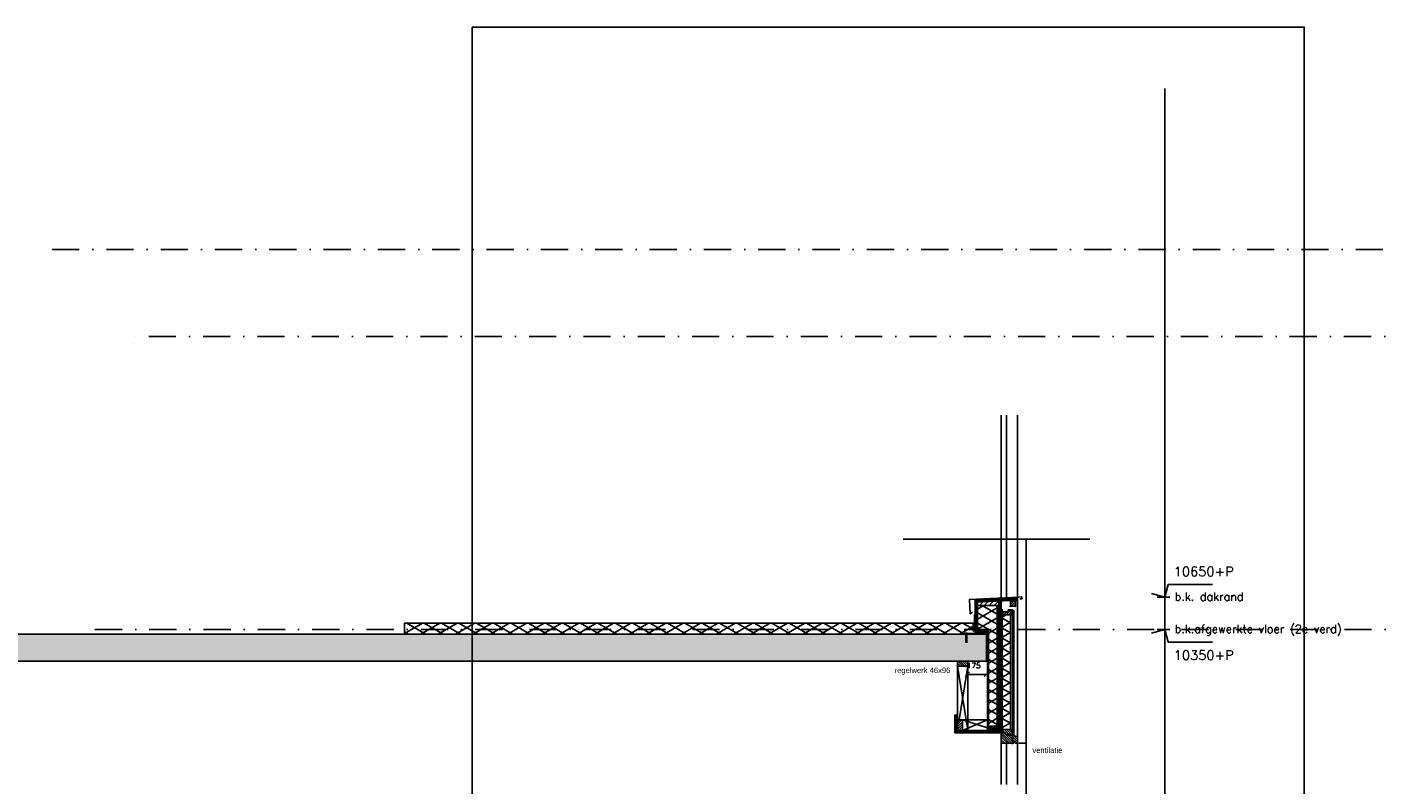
# Model space of a CAD drawing. Extents: x 0 to 317513, y 0 to 193913.
# Tile 49 of 69: x 232433 to 244896, y 101367 to 108343. Entities that reach past the tile are written whole.
import ezdxf

# ---------------------------------------------------------------- set-up
doc = ezdxf.new("R2010")
doc.units = 0
doc.header["$LTSCALE"] = 20
doc.header["$MEASUREMENT"] = 0
doc.header["$PDSIZE"] = -1
doc.linetypes.add('DASHDOT', pattern=[25, 12.5, -6.25, 0, -6.25])
doc.linetypes.add('DD1', pattern=[2.66667, 1.66667, -0.5, 0, -0.5])
doc.layers.get('0').update_dxf_attribs({"linetype": 'CONTINUOUS'})
doc.layers.get('DEFPOINTS').update_dxf_attribs({"linetype": 'CONTINUOUS'})
for name, color, linetype in [('A--01A1_ACEER', 1, 'CONTINUOUS'), ('A--A21--_F-23-', 9, 'CONTINUOUS'), ('A--A23--_F--3-', 9, 'CONTINUOUS'), ('A--A25--_F--3-', 9, 'CONTINUOUS'), ('A--A35--_F--3-', 9, 'CONTINUOUS'), ('A--A42--_F--3-', 9, 'CONTINUOUS'), ('A--A42--_F-23-', 9, 'CONTINUOUS'), ('A--L$7A-_STRAMIEN', 1, 'DASHDOT'), ('A--L13D3_VLOEREN', 3, 'CONTINUOUS'), ('A--L21--', 3, 'CONTINUOUS'), ('A--L21--_F--3-', 7, 'CONTINUOUS'), ('A--L21--_F-23-', 4, 'CONTINUOUS'), ('A--L21D2_BUITENWAND', 2, 'CONTINUOUS'), ('A--L25--', 7, 'CONTINUOUS'), ('A--L25--_F-23-', 7, 'CONTINUOUS'), ('A--L31--', 2, 'CONTINUOUS'), ('A--L31--_F--3-', 7, 'CONTINUOUS'), ('A--L31A1_BUITENKOZIJN', 1, 'CONTINUOUS'), ('A--L31D1_BUITENKOZIJN', 1, 'CONTINUOUS'), ('A--L35--', 7, 'CONTINUOUS'), ('A--L35--_F-23-', 7, 'CONTINUOUS'), ('A--L351-_F-23-', 7, 'CONTINUOUS'), ('A--L42--', 7, 'CONTINUOUS'), ('A--L42--_F--3-', 7, 'CONTINUOUS'), ('A--L42--_F-23-', 7, 'CONTINUOUS'), ('A--M$1A-_F123-', 1, 'CONTINUOUS'), ('A--M01A1_MAATVOERING', 1, 'CONTINUOUS'), ('A--M01B1_HOOGTE_MAATV', 1, 'CONTINUOUS'), ('A--T$1A-_F123_20', 1, 'CONTINUOUS'), ('A--T01B2_HOOGTE_MAATV', 2, 'CONTINUOUS'), ('A--T01B3_HOOGTE_MAATV', 3, 'CONTINUOUS'), ('STRAMIEN', 8, 'DD1'), ('X--LR---_CP', 7, 'CONTINUOUS')]:
    doc.layers.add(name, color=color, linetype=linetype)
doc.styles.add('EB2', font='ARIAL.TTF')
doc.styles.add('HIEMSTRA', font='romans.shx')
doc.styles.add('HOOGTEXT', font='ROMANS.shx', dxfattribs={"height": 2.5})
doc.dimstyles.get("Standard").update_dxf_attribs({"dimscale": 40, "dimtxt": 2.5, "dimasz": 2, "dimexe": 0.3, "dimexo": 0.3, "dimgap": 2, "dimtad": 1, "dimdec": 0, "dimzin": 0, "dimdsep": 46, "dimtxsty": 'HIEMSTRA', "dimblk1": 'OBLIQUE', "dimblk2": 'OBLIQUE', "dimsah": 1, "dimcen": 0.09, "dimdle": 0.3, "dimclrd": 1, "dimclre": 1, "dimclrt": 3, "dimadec": 0, "dimazin": 0, "dimtfac": 1, "dimtdec": 4, "dimtix": 1, "dimtmove": 2, "dimatfit": 3, "dimldrblk": 'OBLIQUE', "dimfxl": 0, "dimtvp": 625, "dimtolj": 1, "dimtzin": 0, "dimarcsym": 0})
pattern_1 = [(45, (-240991.81, -101863.398), (-28.284271, 28.284271), [])]
pattern_2 = [(45, (0, 0), (-10.6066, 10.6066), [])]

# ---------------------------------------------------------------- blocks, each defined once
blk = doc.blocks.new('HOOGTEP')
at = {"layer": 'A--M01A1_MAATVOERING'}
for p, q in [((-2.41, 0.65), (0, 0)), ((0, 0), (0.62, 2.33)), ((0.62, 2.33), (8.79, 2.33))]:
    blk.add_line(p, q, dxfattribs=at)
at = {"layer": 'A--M01B1_HOOGTE_MAATV'}
blk.add_line((-1.38, 0), (0.91, 0), dxfattribs=at)
at = {"layer": 'A--T01B2_HOOGTE_MAATV', "style": 'HOOGTEXT', "flags": 4}
blk.add_attdef('TEKST', (1.84, -0.67), '', height=1.5, dxfattribs=at)
at = {"layer": 'A--T01B3_HOOGTE_MAATV', "style": 'HOOGTEXT', "flags": 4}
blk.add_attdef('HOOGTE', (1.67, 3.82), '', height=1.75, dxfattribs=at)
blk = doc.blocks.new('_OBLIQUE')
at = {"color": 0, "linetype": 'ByBlock'}
blk.add_line((-0.5, -0.5), (0.5, 0.5), dxfattribs=at)
blk = doc.blocks.new('*D315')
at = {"color": 1, "linetype": 'ByBlock'}
for p, q in [((241269, 102384), (241088, 102384)), ((241088, 102383), (241088, 102378)), ((241263, 102383), (241263, 102378))]:
    blk.add_line(p, q, dxfattribs=at)
at = {"layer": 'DEFPOINTS', "color": 0, "linetype": 'ByBlock'}
for p in [(241088, 102389), (241088, 102384), (241263, 102389)]:
    blk.add_point(p, dxfattribs=at)
at = {"color": 1, "linetype": 'ByBlock', "xscale": 40, "yscale": 40, "zscale": 40, "rotation": 180}
blk.add_blockref('_OBLIQUE', (241088, 102384), dxfattribs=at)
at = {"color": 1, "linetype": 'ByBlock', "xscale": 40, "yscale": 40, "zscale": 40}
blk.add_blockref('_OBLIQUE', (241263, 102384), dxfattribs=at)
at = {"color": 2, "linetype": 'ByBlock', "insert": (241147, 102465), "char_height": 50, "attachment_point": 5, "style": 'HIEMSTRA'}
blk.add_mtext('\\A1;175', dxfattribs=at)
blk = doc.blocks.new('*U524')
at = {"layer": 'A--A42--_F-23-', "linetype": 'Continuous'}
h = blk.add_hatch(dxfattribs=at)
h.set_pattern_fill('ALFALINE', color=256, scale=40, style=0)
h.set_pattern_definition([(45, (-241384.31, -101868.398), (-28.284271, 28.284271), [])])
h.paths.add_polyline_path([(0, 0), (-5, 0), (-5, 1192), (0, 1192), (5, 1192), (5, 0)])
at = {"layer": 'A--L42--_F-23-', "color": 2, "linetype": 'Continuous'}
for points in [[(0, 0), (-5, 0), (-5, 1192), (0, 1192)], [(0, 0), (5, 0), (5, 1192), (0, 1192)]]:
    blk.add_lwpolyline(points, dxfattribs=at)
blk = doc.blocks.new('*U523')
at = {"layer": 'A--A42--_F-23-', "linetype": 'Continuous'}
h = blk.add_hatch(dxfattribs=at)
h.set_pattern_fill('ALFALINE', color=256, scale=40, style=0)
h.set_pattern_definition([(45, (-241511.31, -101826.898), (-28.284271, 28.284271), [])])
h.paths.add_polyline_path([(0, 0), (-6, 0), (-6, 1142), (0, 1142), (6, 1142), (6, 0)])
at = {"layer": 'A--L42--_F-23-', "color": 2, "linetype": 'Continuous'}
for points in [[(0, 0), (-6, 0), (-6, 1142), (0, 1142)], [(0, 0), (6, 0), (6, 1142), (0, 1142)]]:
    blk.add_lwpolyline(points, dxfattribs=at)
blk = doc.blocks.new('*U522')
at = {"layer": 'A--A42--_F-23-', "linetype": 'Continuous'}
h = blk.add_hatch(dxfattribs=at)
h.set_pattern_fill('ALFALINE', color=256, scale=40, style=0)
h.set_pattern_definition([(45, (-241278.31, -101868.398), (-28.284271, 28.284271), [])])
h.paths.add_polyline_path([(0, 0), (-5, 0), (-5, 887), (0, 887), (5, 887), (5, 0)])
at = {"layer": 'A--L42--_F-23-', "color": 2, "linetype": 'Continuous'}
for points in [[(0, 0), (-5, 0), (-5, 887), (0, 887)], [(0, 0), (5, 0), (5, 887), (0, 887)]]:
    blk.add_lwpolyline(points, dxfattribs=at)
blk = doc.blocks.new('Q031612-')
at = {"layer": 'A--L35--_F-23-', "color": 1, "linetype": 'Continuous'}
for points in [[(0, 0), (0, 11), (-4, 11), (-5, 10), (-5, -10), (-4, -11), (0, -11), (0, -5), (-4, -5), (0, -5), (0, -11), (-4, -11), (-5, -10), (-5, -4), (-4, -5), (-5, -5)], [(-5, 4), (-4, 5), (-5, 5)], [(-4, 5), (0, 5), (0, -5)], [(34, 4), (33, -4)], [(33, 4), (33, -4)], [(36, 4), (34, -4)], [(37, 4), (36, -4)], [(39, 4), (37, -4)], [(40, 4), (39, -4)], [(42, 4), (41, -4)], [(43, 4), (42, -4)], [(45, 4), (44, -4)], [(46, 4), (45, -4)], [(48, 4), (47, -4)], [(49, 4), (48, -4)], [(51, 4), (50, -4)], [(52, 4), (51, -4)], [(54, 4), (53, -4)], [(55, 4), (54, -4)], [(57, 4), (56, -4)], [(58, 4), (57, -4)], [(60, 4), (59, -4)], [(61, 4), (60, -4)], [(63, 4), (62, -4)], [(64, 4), (63, -4)], [(66, 4), (65, -4)], [(67, 4), (66, -4)], [(69, 4), (68, -4)], [(70, 4), (69, -4)], [(72, 4), (71, -4)], [(73, 4), (72, -4)], [(75, 4), (74, -4)], [(76, 4), (75, -4)], [(78, 4), (77, -4)], [(79, 4), (78, -4)], [(80, -3), (80, -4)]]:
    blk.add_lwpolyline(points, dxfattribs=at)
blk.add_lwpolyline([(80, 4), (80, 4), (0, 4), (0, -4), (80, -4), (80, -4)], close=True, dxfattribs=at)
at = {"layer": 'A--L351-_F-23-', "color": 1, "linetype": 'DASHDOT'}
blk.add_lwpolyline([(-8, 0), (84, 0)], dxfattribs=at)
at = {"layer": 'X--LR---_CP', "color": 1, "linetype": 'DASHDOT'}
blk.add_point((0, 0), dxfattribs=at)
blk.add_point((0, 0), dxfattribs=at)
blk.add_point((0, 0), dxfattribs=at)
blk = doc.blocks.new('*U521')
at = {"layer": 'A--A42--_F-23-', "linetype": 'Continuous'}
h = blk.add_hatch(dxfattribs=at)
h.set_pattern_fill('ALFALINE', color=256, scale=40, style=0)
h.set_pattern_definition([(45, (-241178.31, -102755.898), (-28.284271, 28.284271), [])])
h.paths.add_polyline_path([(0, 0), (-5, 0), (-5, 296), (0, 296), (5, 296), (5, 0)])
at = {"layer": 'A--L42--_F-23-', "color": 2, "linetype": 'Continuous'}
for points in [[(0, 0), (-5, 0), (-5, 296), (0, 296)], [(0, 0), (5, 0), (5, 296), (0, 296)]]:
    blk.add_lwpolyline(points, dxfattribs=at)
blk = doc.blocks.new('Q031612A')
at = {"layer": 'A--L35--_F-23-', "color": 1, "linetype": 'Continuous'}
for points in [[(0, 0), (0, 11), (-4, 11), (-5, 10), (-5, -10), (-4, -11), (0, -11), (0, -5), (-4, -5), (0, -5), (0, -11), (-4, -11), (-5, -10), (-5, -4), (-4, -5), (-5, -5)], [(-5, 4), (-4, 5), (-5, 5)], [(-4, 5), (0, 5), (0, -5)], [(2, 4), (1, -4)], [(1, 4), (1, -4)], [(3, 4), (2, -4)], [(5, 4), (4, -4)], [(6, 4), (5, -4)], [(8, 4), (7, -4)], [(9, 4), (8, -4)], [(11, 4), (10, -4)], [(12, 4), (11, -4)], [(14, 4), (13, -4)], [(15, 4), (14, -4)], [(17, 4), (16, -4)], [(18, 4), (17, -4)], [(20, 4), (19, -4)], [(21, 4), (20, -4)], [(23, 4), (22, -4)], [(24, 4), (23, -4)], [(26, 4), (25, -4)], [(27, 4), (26, -4)], [(29, 4), (28, -4)], [(30, 4), (29, -4)], [(32, 4), (31, -4)], [(33, 4), (32, -4)], [(35, 4), (34, -4)], [(36, 4), (35, -4)], [(38, 4), (37, -4)], [(39, 4), (38, -4)], [(41, 4), (40, -4)], [(42, 4), (41, -4)], [(44, 4), (43, -4)], [(46, 4), (44, -4)], [(47, 4), (46, -4)], [(48, -3), (47, -4)]]:
    blk.add_lwpolyline(points, dxfattribs=at)
blk.add_lwpolyline([(48, 4), (47, 4), (0, 4), (0, -4), (47, -4), (48, -4)], close=True, dxfattribs=at)
at = {"layer": 'A--L351-_F-23-', "color": 1, "linetype": 'DASHDOT'}
blk.add_lwpolyline([(-8, 0), (52, 0)], dxfattribs=at)
at = {"layer": 'X--LR---_CP', "color": 1, "linetype": 'DASHDOT'}
blk.add_point((0, 0), dxfattribs=at)
blk.add_point((0, 0), dxfattribs=at)
blk.add_point((0, 0), dxfattribs=at)
blk = doc.blocks.new('*U520')
at = {"layer": 'A--A42--_F-23-', "linetype": 'Continuous'}
h = blk.add_hatch(dxfattribs=at)
h.set_pattern_fill('ALFALINE', color=256, scale=40, style=0)
h.set_pattern_definition(pattern_1)
h.paths.add_polyline_path([(0, 0), (-5, -5), (-5, 147), (0, 147), (5, 147), (5, 5)])
at = {"layer": 'A--L42--_F-23-', "color": 2, "linetype": 'Continuous'}
for points in [[(-5, -5), (-5, -5), (-5, 147), (0, 147)], [(5, 5), (5, 5), (5, 147), (0, 147)]]:
    blk.add_lwpolyline(points, dxfattribs=at)
blk = doc.blocks.new('Q020283-')
at = {"layer": 'A--A25--_F--3-'}
h = blk.add_hatch(dxfattribs=at)
h.set_pattern_fill('ALFALINE', color=256, scale=15, style=0, pattern_type=2)
h.set_pattern_definition(pattern_2)
h.paths.add_polyline_path([(0, 0), (0, 96), (46, 96), (46, 0)])
at = {"layer": 'A--L25--_F-23-', "color": 2, "linetype": 'Continuous'}
blk.add_lwpolyline([(0, 0), (0, 96), (46, 96), (46, 0)], close=True, dxfattribs=at)
at = {"layer": 'X--LR---_CP'}
for p in [(0, 0), (0, 0), (46, 0)]:
    blk.add_point(p, dxfattribs=at)
blk = doc.blocks.new('*U519')
at = {"layer": 'A--A42--_F--3-', "linetype": 'Continuous'}
h = blk.add_hatch(dxfattribs=at)
h.set_pattern_fill('ALFALINE', color=256, scale=40, angle=45, style=0)
h.set_pattern_definition([(90, (-241389.31, -101852.148), (-40, 7e-15), [])])
h.paths.add_polyline_path([(0, 0), (0, -6), (-415, -6), (-409, 0), (-402, 6), (0, 6)])
at = {"layer": 'A--L42--_F--3-', "color": 3, "linetype": 'Continuous'}
for points in [[(0, 0), (0, -6), (-415, -6), (-415, -6)], [(0, 0), (0, -6), (-415, -6), (-415, -6)], [(0, 0), (0, -6), (-415, -6), (-415, -6)], [(0, 0), (0, 6), (-402, 6), (-402, 6)]]:
    blk.add_lwpolyline(points, dxfattribs=at)
blk = doc.blocks.new('*U518')
at = {"layer": 'A--A42--_F--3-', "linetype": 'Continuous'}
h = blk.add_hatch(dxfattribs=at)
h.set_pattern_fill('ALFALINE', color=256, scale=40, angle=45, style=0)
h.set_pattern_definition([(90, (-240980.56, -101852.148), (-40, 7e-15), [])])
h.paths.add_polyline_path([(0, 0), (-6, -6), (-6, 158), (0, 158), (6, 158), (6, 6)])
at = {"layer": 'A--L42--_F--3-', "color": 3, "linetype": 'Continuous'}
for points in [[(-6, -6), (-6, -6), (-6, 158), (0, 158)], [(-6, -6), (-6, -6), (-6, 158), (0, 158)], [(-6, -6), (-6, -6), (-6, 158), (0, 158)], [(6, 6), (6, 6), (6, 158), (0, 158)]]:
    blk.add_lwpolyline(points, dxfattribs=at)
blk = doc.blocks.new('*U517')
at = {"layer": 'A--A42--_F-23-', "linetype": 'Continuous'}
h = blk.add_hatch(dxfattribs=at)
h.set_pattern_fill('ALFALINE', color=256, scale=40, style=0)
h.set_pattern_definition(pattern_1)
h.paths.add_polyline_path([(0, 0), (-5, -5), (397, -5), (397, 0), (397, 5), (5, 5)])
at = {"layer": 'A--L42--_F-23-', "color": 2, "linetype": 'Continuous'}
for points in [[(-5, -5), (-5, -5), (397, -5), (397, 0)], [(5, 5), (5, 5), (397, 5), (397, 0)]]:
    blk.add_lwpolyline(points, dxfattribs=at)
blk = doc.blocks.new('*U516')
at = {"layer": 'A--A42--_F--3-', "linetype": 'Continuous'}
h = blk.add_hatch(dxfattribs=at)
h.set_pattern_fill('ALFALINE', color=256, scale=40, angle=45, style=0)
h.set_pattern_definition([(90, (-241167.06, -102755.898), (-40, 7e-15), [])])
h.paths.add_polyline_path([(0, 0), (-6, 0), (-6, 296), (0, 296), (6, 296), (6, 0)])
at = {"layer": 'A--L42--_F--3-', "color": 3, "linetype": 'Continuous'}
for points in [[(0, 0), (-6, 0), (-6, 296), (0, 296)], [(0, 0), (-6, 0), (-6, 296), (0, 296)], [(0, 0), (-6, 0), (-6, 296), (0, 296)], [(0, 0), (6, 0), (6, 296), (0, 296)]]:
    blk.add_lwpolyline(points, dxfattribs=at)
blk = doc.blocks.new('*U515')
at = {"layer": 'A--A42--_F-23-', "linetype": 'Continuous'}
h = blk.add_hatch(dxfattribs=at)
h.set_pattern_fill('ALFALINE', color=256, scale=40, style=0)
h.set_pattern_definition([(45, (-241404.31, -101855.898), (-28.284271, 28.284271), [])])
h.paths.add_polyline_path([(0, 0), (-5, 0), (-5, 1123), (0, 1123), (5, 1123), (5, 0)])
at = {"layer": 'A--L42--_F-23-', "color": 2, "linetype": 'Continuous'}
for points in [[(0, 0), (-5, 0), (-5, 1123), (0, 1123)], [(0, 0), (5, 0), (5, 1123), (0, 1123)]]:
    blk.add_lwpolyline(points, dxfattribs=at)
blk = doc.blocks.new('*U514')
at = {"layer": 'A--A21--_F-23-', "linetype": 'Continuous'}
h = blk.add_hatch(dxfattribs=at)
h.set_pattern_fill('ALFAISO', color=256, scale=80, angle=270, style=0)
h.set_pattern_definition([(330, (-40, 7e-15), (40, 69.282), []), (30, (-40, 7e-15), (-40, 69.282), [])])
h.paths.add_polyline_path([(0, 0), (38, 0), (38, -1055), (0, -1055), (-38, -1055), (-38, 0)])
at = {"layer": 'A--L21--_F--3-', "color": 3, "linetype": 'Continuous'}
for points in [[(0, 0), (-38, 0), (-38, -1055), (0, -1055)], [(0, 0), (38, 0), (38, -1055), (0, -1055)]]:
    blk.add_lwpolyline(points, dxfattribs=at)
blk = doc.blocks.new('Q020261-')
at = {"layer": 'A--A25--_F--3-'}
h = blk.add_hatch(dxfattribs=at)
h.set_pattern_fill('ALFALINE', color=256, scale=15, style=0, pattern_type=2)
h.set_pattern_definition(pattern_2)
h.paths.add_polyline_path([(0, 0), (0, 46), (46, 46), (46, 0)])
at = {"layer": 'A--L25--_F-23-', "color": 2, "linetype": 'Continuous'}
blk.add_lwpolyline([(0, 0), (0, 46), (46, 46), (46, 0)], close=True, dxfattribs=at)
at = {"layer": 'X--LR---_CP'}
for p in [(0, 0), (0, 0), (46, 0)]:
    blk.add_point(p, dxfattribs=at)

msp = doc.modelspace()

# ---------------------------------------------------------------- hatches: boundary and pattern name
at = {"layer": 'A--A21--_F-23-'}
h = msp.add_hatch(dxfattribs=at)
h.set_pattern_fill('ALFAISO', color=256, scale=80, angle=270, style=0, pattern_type=2)
h.set_pattern_definition([(330, (169633.07, 3570.3), (40, 69.28203), []), (30, (169633.07, 3570.3), (-40, 69.28203), [])])
h.paths.add_polyline_path([(241283.31, 101908.4), (241363.31, 101908.4), (241363.33, 103017.83), (241183.33, 103017.83), (241183.31, 102795.9), (241283.31, 102795.9)])
h = msp.add_hatch(dxfattribs=at)
h.set_pattern_fill('ALFAISO', color=256, scale=80, angle=270, style=0)
h.set_pattern_definition([(330, (47519.86, -1e-11), (40, 69.282032), []), (30, (47519.86, -1e-11), (-40, 69.282032), [])])
h.paths.add_polyline_path([(235907.48, 102755.9), (241170.45, 102755.9), (241170.45, 102855.9), (235907.48, 102855.9)])
at = {"layer": 'A--A23--_F--3-'}
h = msp.add_hatch(dxfattribs=at)
h.set_pattern_fill('ALFABET', color=256, scale=20, angle=1, style=0, pattern_type=2)
h.set_pattern_definition([(46, (158600.63, 7000), (-86.32078, 83.359), []), (51, (158600.63, 7000), (143.64922, -10.04493), [15, -165]), (356, (158600.63, 7000), (-30.37155, 149.9312), [12, -132]), (101.4514, (158612.6, 6999.16), (113.27778, 139.88618), [12.74804, -140.22842]), (47.1842, (158599.93, 7040), (213.99344, -29.37358), [22.5, -247.5]), (97.6356, (158617.76, 7037.55), (183.50393, 198.05632), [19.12206, -210.3426]), (352.1842, (158599.93, 7040), (183.50378, 198.05647), [18, -198]), (22, (158620.1, 7030.34), (120.76856, -78.42802), [15, -165]), (327, (158620.1, 7030.34), (46.12453, 145.8572), [12, -132]), (72.4514, (158630.16, 7023.81), (166.89315, 67.42906), [12.74804, -140.22842]), (38.5, (158600.63, 7000), (1.26964, 66.611074), [0, -130.4, 0, -134, 0, -132.5]), (8.5, (158600.63, 7000), (51.229207, 79.788568), [0, -76.4, 0, -127.4, 0, -50.5]), (328.5, (158556.034, 6999.22), (106.826954, -2.64699), [0, -50, 0, -156, 0, -207]), (318.5, (158536.04, 6998.87), (116.270055, 22.05355), [0, -65, 0, -103.6, 0, -147]), (318.5, (158536.04, 6998.87), (116.270055, 22.05355), [0, -65, 0, -103.6, 0, -147])])
h.paths.add_polyline_path([(231323.65, 102505.9), (241263.33, 102505.9), (241263.28, 102755.9), (231323.65, 102755.9)])
at = {"layer": 'A--A25--_F--3-'}
h = msp.add_hatch(dxfattribs=at)
h.set_pattern_fill('ANSI31', color=256, scale=10, angle=90, style=0)
h.set_pattern_definition([(45, (223235.738, 90487.335), (22.45064, -22.45064), [])])
h.paths.add_polyline_path([(241379.35, 103017.78), (241183.31, 103017.83), (241183.35, 103051.78), (241379.35, 103061.78)])
h = msp.add_hatch(dxfattribs=at)
h.set_pattern_fill('ALFALINE', color=256, scale=15, style=0, pattern_type=2)
h.set_pattern_definition([(116.56505, (241170.308, 106249.898), (-5.3033, -10.606602), [])])
h.paths.add_polyline_path([(241283.31, 102755.9), (241183.31, 102755.9), (241183.31, 102795.9), (241283.31, 102795.9)])
h = msp.add_hatch(dxfattribs=at)
h.set_pattern_fill('ALFALINE', color=256, scale=15, style=0, pattern_type=2)
h.set_pattern_definition([(116.56505, (241270.308, 105353.386), (-5.3033, -10.606602), [])])
h.paths.add_polyline_path([(241379.31, 101868.4), (241283.31, 101868.4), (241283.31, 101908.4), (241379.31, 101908.4)])
at = {"layer": 'A--A35--_F--3-'}
h = msp.add_hatch(dxfattribs=at)
h.set_pattern_fill('ALFALINE', color=256, scale=15, angle=90, style=0)
h.set_pattern_definition([(45, (400177.573, 7000), (10.6066017, -10.6066017), [])])
h.paths.add_polyline_path([(241505.31, 102978.83), (241464.22, 102978.85), (241464.22, 102960.76), (241409.31, 102960.76), (241409.31, 102932.83), (241464.22, 102932.83), (241505.31, 102932.83)])
h = msp.add_hatch(dxfattribs=at)
h.set_pattern_fill('ALFALINE', color=256, scale=15, style=0)
h.set_pattern_definition([(135, (393877.573, 12015.017), (10.6066017, 10.6066017), [])])
h.paths.add_polyline_path([(241504.34, 101820.42), (241549.31, 101812.37), (241549.31, 101750.92), (241534.31, 101750.92), (241526.31, 101764.92), (241504.34, 101764.92)])
h.paths.add_polyline_path([(241434.35, 101845.9), (241440.31, 101845.9), (241440.31, 101831.9), (241504.34, 101820.42), (241504.34, 101764.92), (241516.31, 101764.92), (241516.31, 101750.92), (241434.35, 101750.92)])
h.paths.add_polyline_path([(241399.31, 101845.9), (241424.45, 101845.9), (241424.45, 101750.92), (241424.31, 101750.92), (241409.31, 101750.92), (241409.31, 101780.92), (241399.31, 101780.92)])
h.paths.add_polyline_path([(241424.45, 101845.9), (241434.35, 101845.9), (241434.35, 101750.92), (241424.45, 101750.92)])
h = msp.add_hatch(dxfattribs=at)
h.set_pattern_fill('ALFALINE', color=256, scale=15, style=0)
h.set_pattern_definition([(135, (400177.573, 7000), (10.6066017, 10.6066017), [])])
h.paths.add_polyline_path([(241424.31, 101877.9), (241505.31, 101877.9), (241505.31, 101831.9), (241440.31, 101831.9), (241440.31, 101845.9), (241424.31, 101845.9)])
h.paths.add_polyline_path([(241409.31, 101877.9), (241424.31, 101877.9), (241424.31, 101845.9), (241409.31, 101845.9)])
at = {"layer": 'A--A42--_F--3-'}
h = msp.add_hatch(dxfattribs=at)
h.set_pattern_fill('ALFALINE', color=256, scale=4, angle=132.313203, style=0, pattern_type=2)
h.set_pattern_definition([(2.6868, (241663.8894, 103792.191), (0.187505, -3.995603), [])])
h.paths.add_polyline_path([(241550.2, 103074.01), (241549.31, 103092.99), (241159.68, 103074.71), (241160.57, 103055.73), (241160.85, 103049.73), (241550.48, 103068.02)])

# ---------------------------------------------------------------- linework, layer by layer
for p, q in [((240498.66, 103628.58), (242215.27, 103628.58)), ((241399.31, 103073.83), (241399.31, 102939.39)), ((241399.31, 101845.9), (241399.31, 101968.75))]:
    msp.add_line(p, q)
msp.add_lwpolyline([(236530.72, 108343.03), (244189.85, 108343.03), (244189.85, 89306.22), (236530.72, 89306.22)], close=True)
at = {"layer": 'A--01A1_ACEER'}
msp.add_line((241505.31, 101833.55), (241505.31, 101741.5), dxfattribs=at)
at = {"layer": 'A--L$7A-_STRAMIEN', "linetype": 'Continuous'}
msp.add_line((242905.48, 107777.71), (242905.48, 90919.02), dxfattribs=at)
at = {"layer": 'A--L13D3_VLOEREN'}
for p, q in [((241170.31, 102759.9), (241170.31, 102835.9)), ((241170.31, 102835.9), (241174.31, 102835.9)), ((241174.31, 102755.9), (241174.31, 102835.9)), ((241022.27, 102755.9), (241022.27, 102759.9)), ((241022.27, 102759.9), (241169.77, 102759.9))]:
    msp.add_line(p, q, dxfattribs=at)
for points in [[(235907.48, 102755.9), (241170.45, 102755.9), (241170.45, 102855.9), (235907.48, 102855.9)], [(241146.31, 102781.9), (241146.31, 102850.24), (241159.31, 102863.24), (241159.31, 102933.24), (241155.31, 102933.24), (241155.31, 102864.9), (241142.31, 102851.9), (241142.31, 102781.9)]]:
    msp.add_lwpolyline(points, close=True, dxfattribs=at)
at = {"layer": 'A--L21--'}
msp.add_lwpolyline([(241283.31, 101908.4), (241363.31, 101908.4), (241363.33, 103017.83), (241183.33, 103017.83), (241183.31, 102795.9), (241283.31, 102795.9), (241283.31, 101908.4)], close=True, dxfattribs=at)
at = {"layer": 'A--L21--_F-23-', "linetype": 'Continuous'}
msp.add_lwpolyline([(231323.65, 102505.9), (241263.33, 102505.9), (241263.28, 102755.9), (231323.65, 102755.9)], close=True, dxfattribs=at)
at = {"layer": 'A--L21D2_BUITENWAND', "color": 4}
msp.add_lwpolyline([(241577.2, 103086.54), (241577.55, 103078.72), (241591.79, 103079.36), (241591.01, 103096.69), (241561.04, 103095.35), (241108.5, 103074.99), (241114.43, 102942.77), (241135.5, 102956.23)], dxfattribs=at)
at = {"layer": 'A--L25--_F-23-', "color": 2, "linetype": 'Continuous'}
for p, q in [((241183.31, 102755.9), (241183.31, 102795.9)), ((241183.31, 102795.9), (241283.31, 102795.9)), ((241283.31, 102755.9), (241183.31, 102755.9)), ((241283.31, 102795.9), (241283.31, 102755.9)), ((241283.31, 101908.4), (241379.31, 101908.4)), ((241379.31, 101868.4), (241283.31, 101868.4)), ((241379.31, 101908.4), (241379.31, 101868.4))]:
    msp.add_line(p, q, dxfattribs=at)
msp.add_lwpolyline([(241379.35, 103017.78), (241183.31, 103017.83), (241183.35, 103051.78), (241379.35, 103061.78)], close=True, dxfattribs=at)
at = {"layer": 'A--L31--'}
for p, q in [((241450.31, 104771.31), (241450.31, 103064.73)), ((241450.31, 101770.55), (241450.31, 101370.06))]:
    msp.add_line(p, q, dxfattribs=at)
for points in [[(241399.31, 101780.92), (241399.31, 104771.31)], [(241549.31, 104771.31), (241549.31, 101812.35)], [(241399.31, 101370.06), (241399.31, 101816.46), (241399.31, 101816.46)], [(241549.31, 101820.9), (241549.31, 101820.9), (241549.31, 101370.06)]]:
    msp.add_lwpolyline(points, dxfattribs=at)
at = {"layer": 'A--L31--_F--3-', "color": 2, "linetype": 'Continuous'}
for points in [[(241505.31, 102978.83), (241464.22, 102978.85), (241464.22, 102960.76), (241409.31, 102960.76), (241409.31, 102932.83), (241464.22, 102932.83), (241505.31, 102932.83), (241505.31, 102978.83)], [(241440.31, 101845.9), (241440.31, 101831.9), (241549.31, 101812.37), (241549.31, 101750.9), (241534.31, 101750.92), (241526.31, 101764.92), (241516.31, 101764.92), (241516.31, 101750.92), (241409.31, 101750.92), (241399.31, 101750.9), (241399.31, 101780.92), (241399.31, 101845.9)], [(241505.31, 101877.9), (241409.31, 101877.9), (241409.31, 101845.9), (241440.31, 101845.9), (241440.31, 101831.9), (241505.31, 101831.9)]]:
    msp.add_lwpolyline(points, close=True, dxfattribs=at)
at = {"layer": 'A--L31A1_BUITENKOZIJN'}
for p, q in [((241629.31, 103628.58), (241629.31, 95145.9)), ((241561.21, 101750.9), (241629.31, 101750.9))]:
    msp.add_line(p, q, dxfattribs=at)
at = {"layer": 'A--L31D1_BUITENKOZIJN'}
for p, q in [((240996.81, 102459.9), (241092.81, 101869.92)), ((240996.81, 102005.56), (240996.81, 102459.9)), ((241092.81, 102459.9), (241014.48, 101964.4)), ((241092.81, 102459.9), (241092.81, 101869.92)), ((241042.81, 101964.4), (241273.31, 101964.4)), ((241042.81, 101868.4), (241273.31, 101964.4)), ((241042.81, 101964.4), (241273.31, 101891.91))]:
    msp.add_line(p, q, dxfattribs=at)
at = {"layer": 'A--L42--_F--3-', "color": 3, "linetype": 'Continuous'}
msp.add_line((241160.85, 103049.73), (241550.48, 103068.02), dxfattribs=at)
msp.add_lwpolyline([(241550.48, 103068.02), (241549.31, 103092.99), (241159.68, 103074.71), (241160.85, 103049.73)], dxfattribs=at)
at = {"layer": 'STRAMIEN', "linetype": 'DASHDOT'}
for p, q in [((270419.73, 106295.9), (232633.98, 106295.9)), ((270310.5, 105495.9), (233326.26, 105495.9)), ((270314.62, 102795.9), (232991.8, 102795.9))]:
    msp.add_line(p, q, dxfattribs=at)
at = {"layer": 'X--LR---_CP'}
for p in [(241399.31, 102942.62), (241399.31, 102942.62), (241283.31, 102795.9), (241283.31, 102755.9), (241283.31, 102755.9), (241379.31, 101908.4), (241379.31, 101868.4), (241379.31, 101868.4)]:
    msp.add_point(p, dxfattribs=at)

# ---------------------------------------------------------------- block references
at = {"xscale": 50, "yscale": 50, "zscale": 50}
msp.add_blockref('HOOGTEP', (242905.48, 103095.9), dxfattribs=at).add_auto_attribs({'TEKST': 'b.k. dakrand', 'HOOGTE': '10650+P'})
at = {"color": 3}
ref = msp.add_blockref('HOOGTEP', (242905.48, 102795.9), dxfattribs=dict(at, xscale=-50, yscale=50, zscale=50, rotation=180))
ref.add_attrib('TEKST', 'b.k.afgewerkte vloer (2e verd)', (242997.47, 102765.17), dxfattribs={"layer": 'A--T01B2_HOOGTE_MAATV', "height": 75, "style": 'HOOGTEXT', "flags": 4})
ref.add_attrib('HOOGTE', '10350+P', (242989.11, 102517.42), dxfattribs={"layer": 'A--T01B3_HOOGTE_MAATV', "height": 87.5, "style": 'HOOGTEXT', "flags": 4})
at = {"layer": 'A--L21--'}
msp.add_blockref('*U514', (241446.81, 102932.83), dxfattribs=at)
at = {"layer": 'A--L25--'}
for name, p in [('Q020261-', (241484.48, 103011.81)), ('Q020283-', (240996.81, 101868.4))]:
    msp.add_blockref(name, p, dxfattribs=at)
at = {"layer": 'A--L25--', "rotation": 270}
msp.add_blockref('Q020283-', (240996.81, 102505.9), dxfattribs=at)
at = {"layer": 'A--L35--', "xscale": -1}
for name, p, rotation in [('Q031612A', (241141.31, 102809.4), 180), ('Q031612-', (241079.77, 102759.9), 90)]:
    msp.add_blockref(name, p, dxfattribs=dict(at, rotation=rotation))
at = {"layer": 'A--L42--'}
for name, p in [('*U516', (241167.06, 102755.9)), ('*U521', (241178.31, 102755.9)), ('*U524', (241384.31, 101868.4)), ('*U515', (241404.31, 101855.9)), ('*U523', (241511.31, 101826.9)), ('*U522', (241278.31, 101868.4)), ('*U518', (240980.56, 101852.15)), ('*U520', (240991.81, 101863.4)), ('*U519', (241389.31, 101852.15)), ('*U517', (240991.81, 101863.4))]:
    msp.add_blockref(name, p, dxfattribs=at)

# ---------------------------------------------------------------- texts
at = {"layer": 'A--T$1A-_F123_20', "style": 'EB2'}
for s, p in [('regelwerk 46x96', (240419.2, 102396.44)), ('ventilatie', (241687.51, 101660.97))]:
    msp.add_text(s, height=50, dxfattribs=at).set_placement(p)

# ---------------------------------------------------------------- dimensions: what is measured, and where the dimension line sits
at = {"layer": 'A--M$1A-_F123-'}
dim = msp.add_linear_dim(base=(241088.31, 102383.91), p1=(241263.33, 102389.41), p2=(241088.31, 102389.41), dimstyle='Standard', override={"dimscale": 20, "dimclrt": 2}, dxfattribs=at)
dim.commit()
dim.dimension.update_dxf_attribs({"geometry": '*D315', "text_midpoint": (241146.82, 102465.16), "dimtype": 160})

doc.saveas('drawing.dxf')
